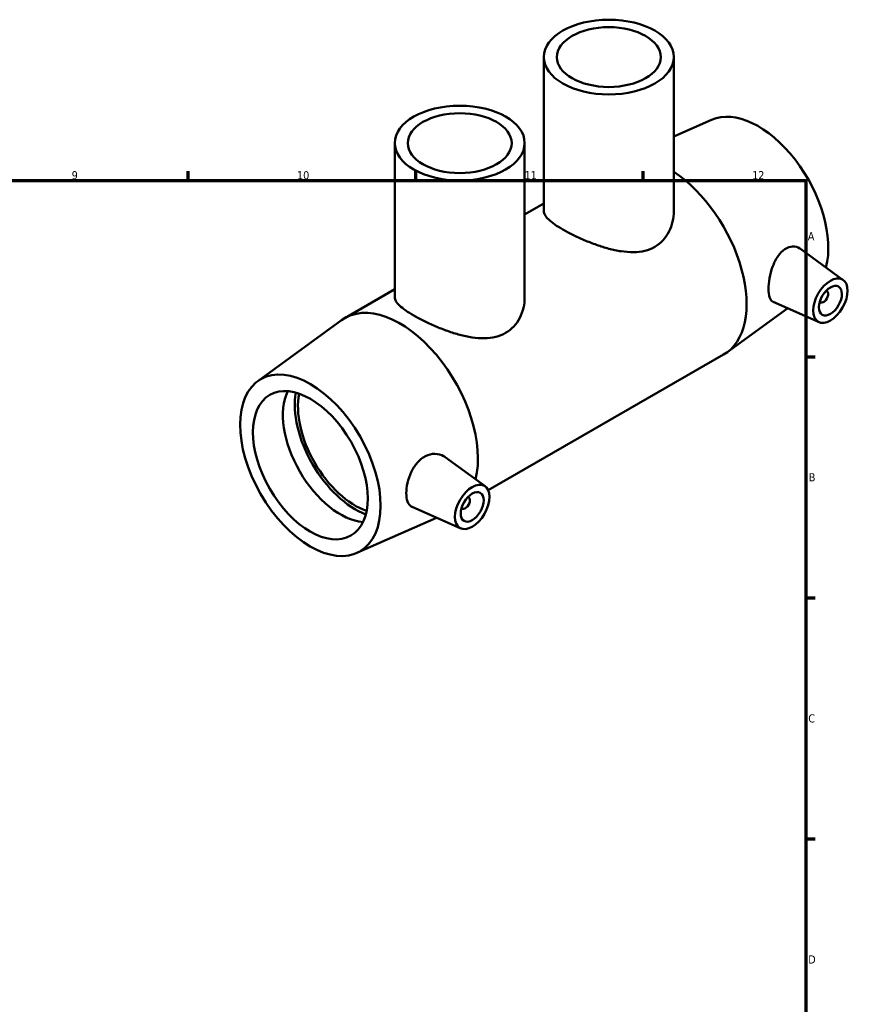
# Model space of a CAD drawing. Header units: millimetres. Extents: x 0 to 903, y -280 to 624.
# Tile 6 of 6: x 579 to 834, y 320 to 624. Entities that reach past the tile are written whole.
import ezdxf

# ---------------------------------------------------------------- set-up
doc = ezdxf.new("R2010")
doc.units = ezdxf.units.MM
doc.layers.add('Border (ISO)', color=7, linetype='Continuous', lineweight=70)
doc.layers.add('Visible (ISO)', color=7, linetype='Continuous', lineweight=50)
doc.styles.add('Note Text (ISO)', font='tahoma.ttf')

# ---------------------------------------------------------------- blocks, each defined once
blk = doc.blocks.new('Borders Default Border')
at = {"layer": 'Border (ISO)'}
for p, q in [((630.75, 574), (630.75, 576.9)), ((700.83, 574), (700.83, 576.9)), ((770.92, 574), (770.92, 576.9)), ((821, 519.75), (823.9, 519.75)), ((821, 445.5), (823.9, 445.5)), ((821, 371.25), (823.9, 371.25))]:
    blk.add_line(p, q, dxfattribs=at)
at = {"layer": 'Border (ISO)', "flags": 128}
blk.add_lwpolyline([(20, 20), (20, 574), (821, 574), (821, 20), (20, 20)], dxfattribs=at)
at = {"layer": 'Border (ISO)', "color": 232, "true_color": 0xca0064, "char_height": 2.5, "attachment_point": 7, "style": 'Note Text (ISO)'}
for s, insert in [('9', (594.88, 574.35)), ('10', (664.29, 574.35)), ('11', (734.37, 574.4)), ('12', (804.46, 574.4)), ('A', (821.59, 555.62)), ('B', (821.89, 481.37)), ('C', (821.73, 407.08)), ('D', (821.73, 332.88))]:
    blk.add_mtext(s, dxfattribs=dict(at, insert=insert))

msp = doc.modelspace()

# ---------------------------------------------------------------- linework, layer by layer
at = {"layer": 'Visible (ISO)'}
for p, q in [((740.306, 612.026), (740.306, 564.542)), ((780.306, 612.026), (780.306, 564.542)), ((791.974, 592.744), (780.306, 587.592)), ((694.382, 585.536), (694.382, 538.072)), ((734.382, 585.536), (734.382, 538.032)), ((734.382, 563.57), (740.306, 566.981)), ((832.51, 543.377), (819.359, 552.956)), ((678.992, 531.673), (694.382, 540.536)), ((827.244, 540.08), (827.419, 539.979)), ((815.384, 534.663), (796.678, 521.049)), ((825.039, 530.404), (810.902, 536.64)), ((825.248, 536.613), (825.422, 536.513)), ((652.194, 512.25), (677.973, 531.011)), ((723.149, 478.632), (795.658, 520.387)), ((722.202, 479.855), (709.866, 488.839)), ((717.11, 476.457), (716.936, 476.557)), ((714.731, 466.881), (699.77, 473.481)), ((715.114, 472.99), (714.939, 473.091)), ((682.677, 459.317), (707.265, 470.175))]:
    msp.add_line(p, q, dxfattribs=at)
for centre, major_axis, ratio in [((760.306, 612.026), (20, 0), 0.5758617), ((760.306, 612.026), (16, 0), 0.5758617), ((714.382, 585.536), (20, 0), 0.5758617), ((714.382, 585.536), (16, 0), 0.5758617), ((828.542, 537.025), (-3.743, -6.499), 0.5780931), ((828.542, 537.025), (-2.495, -4.333), 0.5780931), ((668.382, 486.329), (15.27, -26.517), 0.5780931), ((668.382, 486.329), (12.476, -21.665), 0.5780931), ((718.233, 473.502), (-3.743, -6.499), 0.5780931), ((718.233, 473.502), (-2.495, -4.333), 0.5780931)]:
    msp.add_ellipse(centre, major_axis=major_axis, ratio=ratio, dxfattribs=at)
for centre, major_axis, start_param, end_param in [((806.268, 565.732), (-15.27, 26.517), 3.6689977, 6.2213817), ((778.691, 549.851), (16.967, -29.464), 0, 2.2908931), ((826.421, 538.246), (0.998, 1.733), 2.9593736, 6.4654043), ((695.959, 502.209), (-16.967, 29.464), 3.6819386, 6.3449889), ((677.622, 491.649), (12.476, -21.665), 3.5193841, 5.9053939), ((682.241, 494.31), (-13.169, 22.868), 0.6102366, 2.5313561), ((682.241, 494.31), (-12.476, 21.665), 0.5863241, 2.5552685), ((716.112, 474.724), (0.998, 1.733), 2.9593736, 6.4654043)]:
    msp.add_ellipse(centre, major_axis=major_axis, ratio=0.5780931, start_param=start_param, end_param=end_param, dxfattribs=at)
for points, knots in [([(780.306, 564.542), (780.306, 563.505), (780.19, 562.425), (779.699, 560.293), (779.323, 559.242), (778.319, 557.283), (777.689, 556.375), (776.212, 554.797), (775.365, 554.127), (773.531, 553.071), (772.503, 552.66), (770.286, 552.112), (769.098, 551.973), (766.64, 551.938), (765.367, 552.04), (762.818, 552.42), (761.54, 552.698), (759.079, 553.349), (757.804, 553.746), (755.253, 554.643), (753.976, 555.143), (751.51, 556.193), (750.319, 556.743), (748.101, 557.843), (747.076, 558.392), (745.252, 559.442), (744.406, 559.971), (742.927, 561), (742.295, 561.5), (741.288, 562.45), (740.911, 562.902), (740.421, 563.757), (740.306, 564.16), (740.306, 564.542)], [4.651862, 4.651862, 4.651862, 4.651862, 5.0410367, 5.0410367, 5.4302114, 5.4302114, 5.8193861, 5.8193861, 6.2085607, 6.2085607, 6.5977354, 6.5977354, 6.9869101, 6.9869101, 7.3760848, 7.3760848, 7.7652595, 7.7652595, 8.1521549, 8.1521549, 8.5390503, 8.5390503, 8.9259457, 8.9259457, 9.3128411, 9.3128411, 9.6997365, 9.6997365, 10.0866319, 10.0866319, 10.4735273, 10.4735273, 10.8604227, 10.8604227, 10.8604227, 10.8604227]), ([(810.902, 536.64), (810.847, 536.664), (810.794, 536.691), (810.337, 536.961), (810.004, 537.423), (809.57, 538.773), (809.467, 539.662), (809.467, 541.588), (809.57, 542.743), (810.004, 545.133), (810.337, 546.368), (811.158, 548.583), (811.705, 549.711), (813.014, 551.613), (813.779, 552.384), (815.287, 553.363), (816.116, 553.655), (817.721, 553.725), (818.493, 553.506), (819.2, 553.068), (819.28, 553.013), (819.359, 552.955)], [0.6760653, 0.6760653, 0.6760653, 0.6760653, 0.7204115, 0.7204115, 1.0738208, 1.0738208, 1.4272301, 1.4272301, 1.7806393, 1.7806393, 2.1340486, 2.1340486, 2.4942544, 2.4942544, 2.8544601, 2.8544601, 3.1949801, 3.1949801, 3.5355002, 3.5355002, 3.5798999, 3.5798999, 3.5798999, 3.5798999]), ([(734.382, 538.032), (734.382, 538.032), (734.382, 538.031), (734.382, 536.992), (734.266, 535.911), (733.774, 533.777), (733.399, 532.724), (732.395, 530.764), (731.765, 529.855), (730.289, 528.275), (729.442, 527.606), (727.607, 526.549), (726.579, 526.139), (724.362, 525.592), (723.174, 525.454), (720.716, 525.421), (719.444, 525.524), (716.895, 525.907), (715.618, 526.187), (713.157, 526.84), (711.882, 527.239), (709.331, 528.139), (708.054, 528.641), (705.588, 529.694), (704.396, 530.246), (702.178, 531.349), (701.152, 531.9), (699.328, 532.954), (698.482, 533.485), (697.004, 534.517), (696.372, 535.018), (695.364, 535.972), (694.988, 536.425), (694.497, 537.283), (694.382, 537.688), (694.382, 538.072), (694.382, 538.072), (694.382, 538.072)], [4.6514506, 4.6514506, 4.6514506, 4.6514506, 4.651658, 4.651658, 5.0408855, 5.0408855, 5.4301129, 5.4301129, 5.8193404, 5.8193404, 6.2085678, 6.2085678, 6.5977953, 6.5977953, 6.9870227, 6.9870227, 7.3762501, 7.3762501, 7.7654776, 7.7654776, 8.1525324, 8.1525324, 8.5395872, 8.5395872, 8.926642, 8.926642, 9.3136968, 9.3136968, 9.7004342, 9.7004342, 10.0871716, 10.0871716, 10.473909, 10.473909, 10.8606464, 10.8606464, 10.8608523, 10.8608523, 10.8608523, 10.8608523]), ([(699.771, 473.481), (699.66, 473.53), (699.555, 473.586), (698.969, 473.957), (698.572, 474.473), (698.055, 475.875), (697.933, 476.761), (697.933, 478.628), (698.055, 479.735), (698.572, 482.01), (698.969, 483.177), (699.94, 485.235), (700.578, 486.267), (702.085, 487.989), (702.956, 488.676), (704.739, 489.592), (705.765, 489.852), (707.733, 489.838), (708.672, 489.566), (709.58, 489.037), (709.725, 488.942), (709.866, 488.838)], [0.6115864, 0.6115864, 0.6115864, 0.6115864, 0.68104, 0.68104, 1.023662, 1.023662, 1.366284, 1.366284, 1.708906, 1.708906, 2.0515281, 2.0515281, 2.3920481, 2.3920481, 2.7325681, 2.7325681, 3.0927738, 3.0927738, 3.4529796, 3.4529796, 3.5232159, 3.5232159, 3.5232159, 3.5232159])]:
    msp.add_open_spline(points, degree=3, knots=knots, dxfattribs=at)

# ---------------------------------------------------------------- block references
msp.add_blockref('Borders Default Border', (0, 0))

doc.saveas('drawing.dxf')
